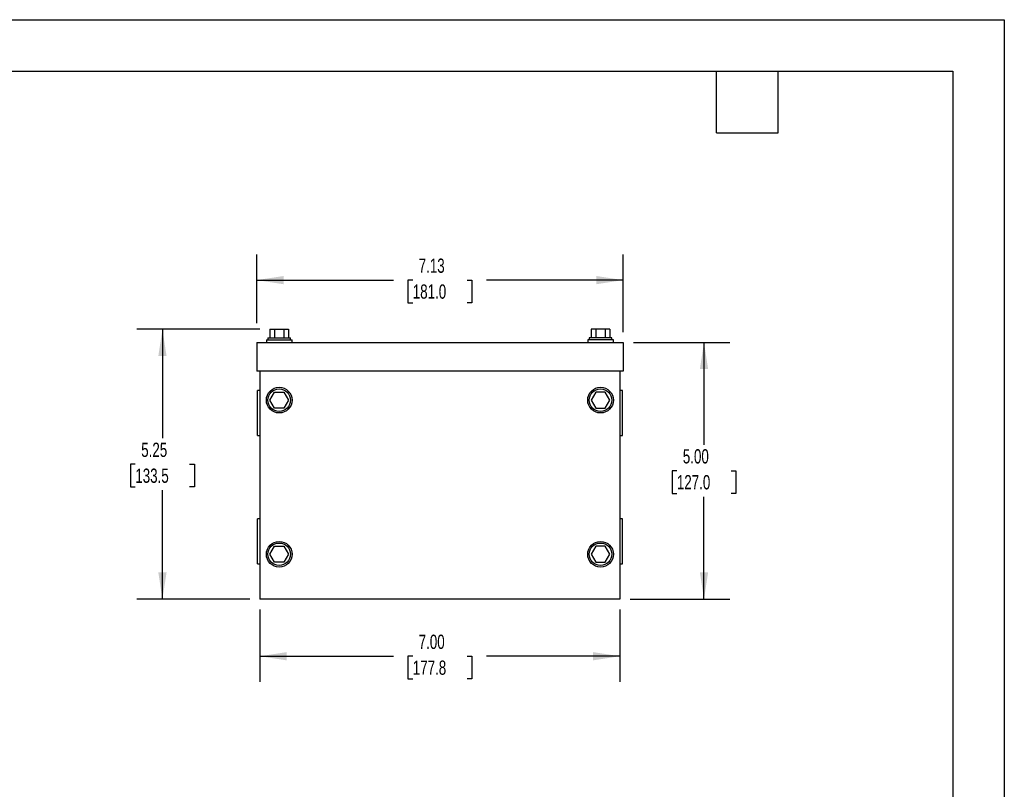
# Model space of a CAD drawing. Header units: inches. Extents: x 0 to 44, y 0 to 34.
# Tile 4 of 4: x 24.8 to 44, y 19 to 34. Entities that reach past the tile are written whole.
import ezdxf

# ---------------------------------------------------------------- set-up
doc = ezdxf.new("R2010")
doc.units = ezdxf.units.IN
doc.header["$LTSCALE"] = 4
doc.header["$MEASUREMENT"] = 0
doc.layers.add('DIMENSIONS', color=140, linetype='Continuous', lineweight=25)
doc.layers.add('TEXT', color=140, linetype='Continuous', lineweight=25)
doc.styles.add('SLDTEXTSTYLE0', font='TXT', dxfattribs={"width": 0.7})
doc.dimstyles.new('SLDDIMSTYLE2', dxfattribs={"dimtxt": 0.277778, "dimasz": 0.52, "dimexe": 0, "dimexo": 0.0625, "dimgap": 0.069444, "dimtad": 0, "dimtih": 1, "dimtoh": 1, "dimrnd": 1e-09, "dimzin": 4, "dimdsep": 46, "dimtxsty": 'SLDTEXTSTYLE0', "dimsah": 1, "dimcen": 0.09, "dimadec": 0, "dimazin": 1, "dimtfac": 1, "dimtofl": 0, "dimtmove": 0, "dimatfit": 3, "dimfxl": 0, "dimfrac": 2, "dimtolj": 1, "dimtzin": 12, "dimarcsym": 0})
doc.dimstyles.new('SLDDIMSTYLE4', dxfattribs={"dimtxt": 0.277778, "dimasz": 0.52, "dimexe": 0, "dimexo": 0.0625, "dimgap": 0.069444, "dimtad": 0, "dimtih": 1, "dimtoh": 1, "dimrnd": 1e-09, "dimzin": 12, "dimdsep": 46, "dimtxsty": 'SLDTEXTSTYLE0', "dimsah": 1, "dimcen": 0.09, "dimadec": 0, "dimazin": 3, "dimtfac": 1, "dimtofl": 0, "dimtmove": 0, "dimatfit": 3, "dimfxl": 0, "dimfrac": 2, "dimtolj": 1, "dimtzin": 12, "dimarcsym": 0})

# ---------------------------------------------------------------- blocks, each defined once
blk = doc.blocks.new('_D_5')
at = {"layer": 'DIMENSIONS'}
for p, q in [((29.522, 22.52), (29.522, 21.11)), ((36.522, 22.52), (36.522, 21.11)), ((29.522, 21.61), (32.117, 21.61)), ((32.494, 21.61), (32.4, 21.61)), ((32.4, 21.61), (32.4, 21.168)), ((33.551, 21.61), (33.644, 21.61)), ((33.644, 21.61), (33.644, 21.168)), ((36.522, 21.61), (33.927, 21.61)), ((32.4, 21.168), (32.494, 21.168)), ((33.644, 21.168), (33.551, 21.168))]:
    blk.add_line(p, q, dxfattribs=at)
for points in [[(29.522, 21.61), (30.042, 21.53), (30.042, 21.69)], [(36.522, 21.61), (36.002, 21.69), (36.002, 21.53)]]:
    blk.add_solid(points, dxfattribs=at)
at = {"layer": 'DIMENSIONS', "char_height": 0.2778, "attachment_point": 1, "style": 'SLDTEXTSTYLE0'}
for s, insert in [('7.00', (32.609, 22.03)), ('177.8', (32.494, 21.526))]:
    blk.add_mtext(s, dxfattribs=dict(at, insert=insert))
blk = doc.blocks.new('_D_6')
at = {"layer": 'DIMENSIONS'}
for p, q in [((29.517, 27.974), (27.125, 27.974)), ((27.625, 27.974), (27.625, 25.852)), ((27.097, 25.347), (27.003, 25.347)), ((27.003, 25.347), (27.003, 24.905)), ((28.153, 25.347), (28.247, 25.347)), ((28.247, 25.347), (28.247, 24.905)), ((27.003, 24.905), (27.097, 24.905)), ((28.247, 24.905), (28.153, 24.905)), ((27.625, 22.72), (27.625, 24.843)), ((29.322, 22.72), (27.125, 22.72))]:
    blk.add_line(p, q, dxfattribs=at)
for points in [[(27.625, 27.974), (27.545, 27.454), (27.705, 27.454)], [(27.625, 22.72), (27.705, 23.24), (27.545, 23.24)]]:
    blk.add_solid(points, dxfattribs=at)
at = {"layer": 'DIMENSIONS', "char_height": 0.2778, "attachment_point": 1, "style": 'SLDTEXTSTYLE0'}
for s, insert in [('5.25', (27.212, 25.767)), ('133.5', (27.097, 25.263))]:
    blk.add_mtext(s, dxfattribs=dict(at, insert=insert))
blk = doc.blocks.new('_D_7')
at = {"layer": 'DIMENSIONS'}
for p, q in [((36.785, 27.72), (38.659, 27.72)), ((38.159, 27.72), (38.159, 25.724)), ((37.631, 25.219), (37.538, 25.219)), ((37.538, 25.219), (37.538, 24.778)), ((38.688, 25.219), (38.781, 25.219)), ((38.781, 25.219), (38.781, 24.778)), ((37.538, 24.778), (37.631, 24.778)), ((38.159, 22.72), (38.159, 24.715)), ((38.781, 24.778), (38.688, 24.778)), ((36.722, 22.72), (38.659, 22.72))]:
    blk.add_line(p, q, dxfattribs=at)
for points in [[(38.159, 27.72), (38.079, 27.2), (38.239, 27.2)], [(38.159, 22.72), (38.239, 23.24), (38.079, 23.24)]]:
    blk.add_solid(points, dxfattribs=at)
at = {"layer": 'DIMENSIONS', "char_height": 0.2778, "attachment_point": 1, "style": 'SLDTEXTSTYLE0'}
for s, insert in [('5.00', (37.747, 25.64)), ('127.0', (37.631, 25.136))]:
    blk.add_mtext(s, dxfattribs=dict(at, insert=insert))
blk = doc.blocks.new('_D_8')
at = {"layer": 'DIMENSIONS'}
for p, q in [((29.46, 28.094), (29.46, 29.431)), ((36.585, 27.92), (36.585, 29.431)), ((29.46, 28.931), (32.117, 28.931)), ((32.494, 28.93), (32.4, 28.93)), ((32.4, 28.93), (32.4, 28.489)), ((33.551, 28.93), (33.644, 28.93)), ((33.644, 28.93), (33.644, 28.489)), ((36.585, 28.931), (33.927, 28.931)), ((32.4, 28.489), (32.494, 28.489)), ((33.644, 28.489), (33.551, 28.489))]:
    blk.add_line(p, q, dxfattribs=at)
for points in [[(29.46, 28.931), (29.98, 28.851), (29.98, 29.011)], [(36.585, 28.931), (36.065, 29.011), (36.065, 28.851)]]:
    blk.add_solid(points, dxfattribs=at)
at = {"layer": 'DIMENSIONS', "char_height": 0.2778, "attachment_point": 1, "style": 'SLDTEXTSTYLE0'}
for s, insert in [('7.13', (32.609, 29.351)), ('181.0', (32.494, 28.847))]:
    blk.add_mtext(s, dxfattribs=dict(at, insert=insert))

msp = doc.modelspace()

# ---------------------------------------------------------------- linework, layer by layer
at = {"color": 7, "linetype": 'Continuous'}
for p, q in [((0, 34), (44, 34)), ((44, 34), (44, 0))]:
    msp.add_line(p, q, dxfattribs=at)
for p, q in [((29.717, 27.974), (29.717, 27.807)), ((29.717, 27.974), (29.807, 27.974)), ((29.807, 27.974), (29.807, 27.807)), ((29.807, 27.974), (29.987, 27.974)), ((29.987, 27.974), (29.987, 27.807)), ((29.987, 27.974), (30.078, 27.974)), ((30.078, 27.974), (30.078, 27.807)), ((35.967, 27.974), (35.967, 27.807)), ((36.057, 27.974), (35.967, 27.974)), ((36.057, 27.974), (36.057, 27.807)), ((36.237, 27.974), (36.057, 27.974)), ((36.237, 27.974), (36.237, 27.807)), ((36.328, 27.974), (36.237, 27.974)), ((36.328, 27.974), (36.328, 27.807)), ((29.678, 27.807), (29.678, 27.77)), ((29.678, 27.807), (30.116, 27.807)), ((30.116, 27.77), (30.116, 27.807)), ((35.928, 27.807), (35.928, 27.77)), ((36.366, 27.807), (35.928, 27.807)), ((36.366, 27.77), (36.366, 27.807)), ((29.46, 27.72), (29.46, 27.157)), ((29.46, 27.72), (36.585, 27.72)), ((29.647, 27.77), (29.647, 27.72)), ((29.647, 27.77), (30.147, 27.77)), ((30.147, 27.72), (30.147, 27.77)), ((35.897, 27.77), (35.897, 27.72)), ((36.397, 27.77), (35.897, 27.77)), ((36.397, 27.72), (36.397, 27.77)), ((36.585, 27.72), (36.585, 27.157)), ((36.585, 27.157), (29.46, 27.157)), ((29.522, 27.157), (29.522, 22.72)), ((36.522, 27.157), (36.522, 22.72)), ((29.522, 26.782), (29.472, 26.782)), ((29.472, 26.345), (29.472, 26.782)), ((29.717, 26.595), (29.807, 26.751)), ((29.807, 26.751), (29.987, 26.751)), ((29.987, 26.751), (30.078, 26.595)), ((36.057, 26.751), (35.967, 26.595)), ((36.237, 26.751), (36.057, 26.751)), ((36.328, 26.595), (36.237, 26.751)), ((36.572, 26.782), (36.522, 26.782)), ((36.572, 26.345), (36.572, 26.782)), ((29.807, 26.439), (29.717, 26.595)), ((29.987, 26.439), (29.807, 26.439)), ((30.078, 26.595), (29.987, 26.439)), ((35.967, 26.595), (36.057, 26.439)), ((36.057, 26.439), (36.237, 26.439)), ((36.237, 26.439), (36.328, 26.595)), ((29.472, 25.907), (29.472, 26.345)), ((36.572, 25.907), (36.572, 26.345)), ((29.472, 25.907), (29.522, 25.907)), ((36.522, 25.907), (36.572, 25.907)), ((29.522, 24.282), (29.472, 24.282)), ((29.472, 23.845), (29.472, 24.282)), ((36.572, 24.282), (36.522, 24.282)), ((36.572, 23.845), (36.572, 24.282)), ((29.472, 23.407), (29.472, 23.845)), ((29.717, 23.595), (29.807, 23.751)), ((29.807, 23.751), (29.987, 23.751)), ((29.987, 23.751), (30.078, 23.595)), ((36.057, 23.751), (35.967, 23.595)), ((36.237, 23.751), (36.057, 23.751)), ((36.328, 23.595), (36.237, 23.751)), ((36.572, 23.407), (36.572, 23.845)), ((29.807, 23.439), (29.717, 23.595)), ((30.078, 23.595), (29.987, 23.439)), ((35.967, 23.595), (36.057, 23.439)), ((36.237, 23.439), (36.328, 23.595)), ((29.472, 23.407), (29.522, 23.407)), ((29.987, 23.439), (29.807, 23.439)), ((36.057, 23.439), (36.237, 23.439)), ((36.522, 23.407), (36.572, 23.407)), ((36.522, 22.72), (29.522, 22.72))]:
    msp.add_line(p, q)
for centre, radius in [((29.897, 26.595), 0.25), ((29.897, 26.595), 0.219), ((36.147, 26.595), 0.25), ((36.147, 26.595), 0.219), ((29.897, 23.595), 0.25), ((29.897, 23.595), 0.219), ((36.147, 23.595), 0.25), ((36.147, 23.595), 0.219)]:
    msp.add_circle(centre, radius)
at = {"layer": 'TEXT'}
for p, q in [((1, 33), (43, 33)), ((38.4, 31.8), (38.4, 33)), ((39.6, 31.8), (39.6, 33)), ((43, 33), (43, 1)), ((38.4, 31.8), (39.6, 31.8))]:
    msp.add_line(p, q, dxfattribs=at)

# ---------------------------------------------------------------- dimensions: what is measured, and where the dimension line sits
at = {"layer": 'DIMENSIONS'}
for base, p1, p2, dimstyle, picture, middle in [((36.584658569, 28.930958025), (29.459658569, 27.719851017), (36.584658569, 27.719851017), 'SLDDIMSTYLE4', '_D_8', (33.022158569, 28.930958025)), ((29.522, 21.61), (36.522, 22.72), (29.522, 22.72), 'SLDDIMSTYLE2', '_D_5', (33.022, 21.61))]:
    dim = msp.add_linear_dim(base=base, p1=p1, p2=p2, dimstyle=dimstyle, dxfattribs=at)
    dim.commit()
    dim.dimension.update_dxf_attribs({"geometry": picture, "text_midpoint": middle, "dimtype": 160})
for base, p1, p2, dimstyle, picture, middle in [((27.625, 22.72), (29.717, 27.974), (29.522, 22.72), 'SLDDIMSTYLE4', '_D_6', (27.625, 25.347)), ((38.159, 22.72), (36.585, 27.72), (36.522, 22.72), 'SLDDIMSTYLE2', '_D_7', (38.159, 25.22))]:
    dim = msp.add_linear_dim(base=base, p1=p1, p2=p2, angle=90, dimstyle=dimstyle, dxfattribs=at)
    dim.commit()
    dim.dimension.update_dxf_attribs({"geometry": picture, "text_midpoint": middle, "dimtype": 160})

doc.saveas('drawing.dxf')
